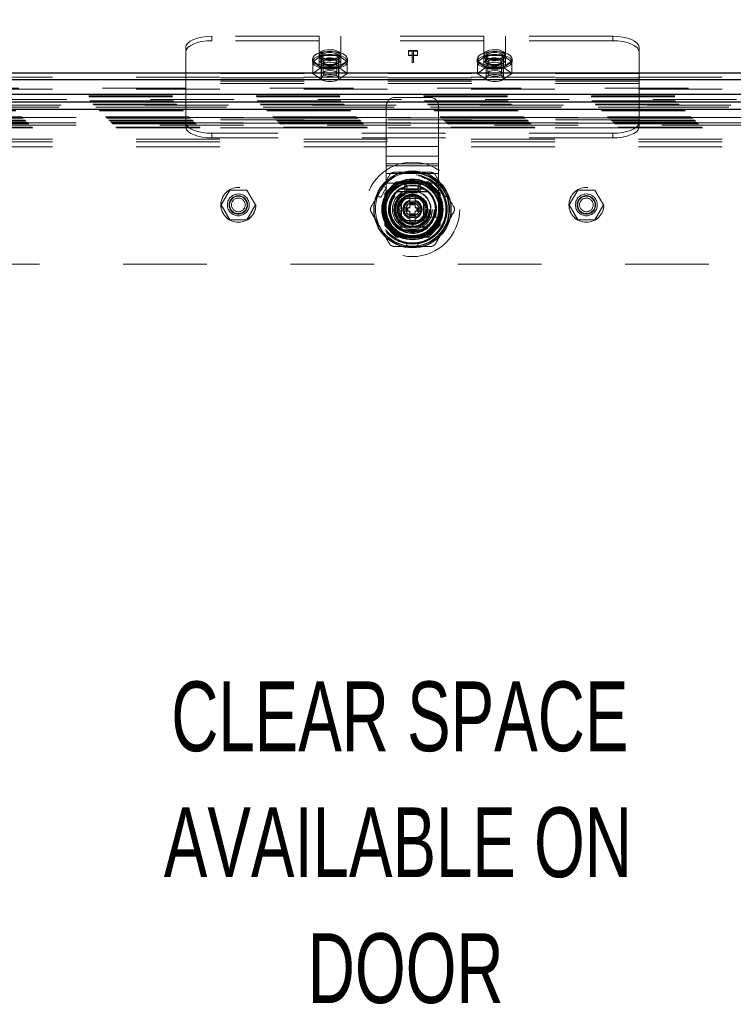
# Model space of a CAD drawing. Header units: inches. Extents: x 0.2 to 10.7, y 0.2 to 7.9.
# Tile 60 of 104: x 3.293 to 4.146, y 4.075 to 5.252. Entities that reach past the tile are written whole.
import ezdxf

# ---------------------------------------------------------------- set-up
doc = ezdxf.new("R2010")
doc.units = ezdxf.units.IN
doc.header["$MEASUREMENT"] = 0
doc.linetypes.add('HIDDEN', pattern=[0.075, 0.05, -0.025])
doc.layers.add('DIMENSIONS', color=140, linetype='Continuous')
doc.styles.add('SLDTEXTSTYLE0', font='TXT', dxfattribs={"width": 0.7})
doc.dimstyles.new('SLDDIMSTYLE0', dxfattribs={"dimtxt": 0.084961, "dimasz": 0.13, "dimexe": 0, "dimexo": 0.0625, "dimgap": 0.02124, "dimtad": 0, "dimtih": 1, "dimtoh": 1, "dimlfac": 12, "dimrnd": 1e-09, "dimzin": 12, "dimdsep": 46, "dimtxsty": 'SLDTEXTSTYLE0', "dimsah": 1, "dimcen": 0.09, "dimadec": 0, "dimazin": 3, "dimtfac": 1, "dimtofl": 0, "dimtmove": 0, "dimatfit": 3, "dimfxl": 0, "dimfrac": 2, "dimtolj": 1, "dimtzin": 12, "dimarcsym": 0})

# ---------------------------------------------------------------- blocks, each defined once
blk = doc.blocks.new('SW_NOTE_0')
at = {"layer": 'DIMENSIONS', "color": 0, "attachment_point": 2, "style": 'SLDTEXTSTYLE0'}
for s, insert, char_height in [('CLEAR SPACE', (0.3711, 0.1074), 0.083333), ('AVAILABLE ON', (0.3688, -0.0431), 0.083333), ('DOOR', (0.3781, -0.1935), 0.08333)]:
    blk.add_mtext(s, dxfattribs=dict(at, insert=insert, char_height=char_height))
blk = doc.blocks.new('_D_1')
at = {"layer": 'DIMENSIONS'}
for p, q in [((3.1718, 4.9557), (3.1718, 6.0177)), ((4.353, 4.9557), (4.353, 6.0177)), ((3.1718, 5.8927), (3.4913, 5.8927)), ((3.6064, 5.8927), (3.5779, 5.8927)), ((3.5779, 5.8927), (3.5779, 5.7577)), ((3.9295, 5.8927), (3.9581, 5.8927)), ((3.9581, 5.8927), (3.9581, 5.7577)), ((4.353, 5.8927), (4.0447, 5.8927)), ((3.5779, 5.7577), (3.6064, 5.7577)), ((3.9581, 5.7577), (3.9295, 5.7577))]:
    blk.add_line(p, q, dxfattribs=at)
for points in [[(3.1718, 5.8927), (3.3018, 5.8727), (3.3018, 5.9127)], [(4.353, 5.8927), (4.223, 5.9127), (4.223, 5.8727)]]:
    blk.add_solid(points, dxfattribs=at)
at = {"layer": 'DIMENSIONS', "char_height": 0.08333, "attachment_point": 1, "style": 'SLDTEXTSTYLE0'}
for s, insert in [('14.17', (3.6064, 6.0192)), ('360.0', (3.6064, 5.8651))]:
    blk.add_mtext(s, dxfattribs=dict(at, insert=insert))

msp = doc.modelspace()

# ---------------------------------------------------------------- linework, layer by layer
at = {"color": 7, "linetype": 'HIDDEN', "lineweight": 18}
for p, q in [((3.651027, 5.231962), (3.5228812, 5.231962)), ((3.5228812, 5.2265242), (3.5228812, 5.231962)), ((3.651027, 5.2265242), (3.5228812, 5.2265242)), ((3.651027, 5.2033473), (3.651027, 5.231962)), ((3.6770687, 5.2033473), (3.6770687, 5.231962)), ((3.8478603, 5.231962), (3.6770687, 5.231962)), ((3.8478603, 5.2265242), (3.6770687, 5.2265242)), ((3.8478603, 5.2033473), (3.8478603, 5.231962)), ((3.873902, 5.2033473), (3.873902, 5.231962)), ((4.0020478, 5.231962), (3.873902, 5.231962)), ((4.0020478, 5.2265242), (3.873902, 5.2265242)), ((4.0020478, 5.231962), (4.0020478, 5.2265242)), ((3.4916312, 5.1875167), (3.4916312, 5.2187552)), ((3.7578226, 5.2149518), (3.7685369, 5.2149518)), ((3.7578226, 5.2143127), (3.7578226, 5.2149518)), ((3.7623915, 5.2143127), (3.7578226, 5.2143127)), ((3.7578226, 5.2143127), (3.7578226, 5.2088749)), ((3.7623915, 5.2061473), (3.7623915, 5.2143127)), ((3.7638716, 5.2143127), (3.7638716, 5.2061473)), ((3.7685369, 5.2143127), (3.7638716, 5.2143127)), ((3.7685369, 5.2149518), (3.7685369, 5.2143127)), ((3.7685369, 5.2143127), (3.7685369, 5.2088749)), ((4.0332978, 5.1875167), (4.0332978, 5.2187552)), ((3.6432145, 5.2049593), (3.6432145, 5.2015606)), ((3.6537998, 5.2090621), (3.6435519, 5.2015606)), ((3.6435519, 5.2015606), (3.6435519, 5.1875884)), ((3.6435519, 5.2015606), (3.6537998, 5.1940591)), ((3.651027, 5.2033473), (3.651027, 5.1979094)), ((3.6530062, 5.2049593), (3.6530062, 5.2015606)), ((3.6536312, 5.2080369), (3.6536312, 5.182075)), ((3.6742958, 5.2090621), (3.6537998, 5.2090621)), ((3.6537998, 5.2090621), (3.6537998, 5.1950898)), ((3.6558853, 5.2015606), (3.6558853, 5.1875884)), ((3.6722103, 5.1875884), (3.6722103, 5.2015606)), ((3.6845438, 5.2015606), (3.6742958, 5.2090621)), ((3.6742958, 5.2090621), (3.6742958, 5.1950898)), ((3.6742958, 5.1940591), (3.6845438, 5.2015606)), ((3.6744645, 5.182075), (3.6744645, 5.2080369)), ((3.6750895, 5.2015606), (3.6750895, 5.2049593)), ((3.6770687, 5.2033473), (3.6770687, 5.1979094)), ((3.6845438, 5.2015606), (3.6845438, 5.1875884)), ((3.6848812, 5.2015606), (3.6848812, 5.2049593)), ((3.7685369, 5.209514), (3.7578226, 5.209514)), ((3.7578226, 5.2088749), (3.7623915, 5.2088749)), ((3.7638716, 5.2061473), (3.7623915, 5.2061473)), ((3.7623915, 5.2061473), (3.7623915, 5.2007094)), ((3.7623915, 5.2007094), (3.7638716, 5.2007094)), ((3.7638716, 5.2088749), (3.7685369, 5.2088749)), ((3.7638716, 5.2061473), (3.7638716, 5.2007094)), ((3.8400478, 5.2049593), (3.8400478, 5.2015606)), ((3.8506332, 5.2090621), (3.8403852, 5.2015606)), ((3.8403852, 5.2015606), (3.8403852, 5.1875884)), ((3.8403852, 5.2015606), (3.8506332, 5.1940591)), ((3.8478603, 5.2033473), (3.8478603, 5.1979094)), ((3.8498395, 5.2049593), (3.8498395, 5.2015606)), ((3.8504645, 5.2080369), (3.8504645, 5.182075)), ((3.8711291, 5.2090621), (3.8506332, 5.2090621)), ((3.8506332, 5.2090621), (3.8506332, 5.1950898)), ((3.8527187, 5.2015606), (3.8527187, 5.1875884)), ((3.8690437, 5.1875884), (3.8690437, 5.2015606)), ((3.8813771, 5.2015606), (3.8711291, 5.2090621)), ((3.8711291, 5.2090621), (3.8711291, 5.1950898)), ((3.8711291, 5.1940591), (3.8813771, 5.2015606)), ((3.8712978, 5.182075), (3.8712978, 5.2080369)), ((3.8719228, 5.2015606), (3.8719228, 5.2049593)), ((3.873902, 5.2033473), (3.873902, 5.1979094)), ((3.8813771, 5.2015606), (3.8813771, 5.1875884)), ((3.8817145, 5.2015606), (3.8817145, 5.2049593)), ((3.6537998, 5.1950898), (3.6435519, 5.1875884)), ((3.6742958, 5.1950898), (3.6537998, 5.1950898)), ((3.6537998, 5.1940591), (3.6537998, 5.1800869)), ((3.6537998, 5.1940591), (3.6742958, 5.1940591)), ((3.6845438, 5.1875884), (3.6742958, 5.1950898)), ((3.6742958, 5.1940591), (3.6742958, 5.1800869)), ((3.8506332, 5.1950898), (3.8403852, 5.1875884)), ((3.8711291, 5.1950898), (3.8506332, 5.1950898)), ((3.8506332, 5.1940591), (3.8506332, 5.1800869)), ((3.8506332, 5.1940591), (3.8711291, 5.1940591)), ((3.8813771, 5.1875884), (3.8711291, 5.1950898)), ((3.8711291, 5.1940591), (3.8711291, 5.1800869)), ((3.0326312, 5.1829621), (4.4922978, 5.1829621)), ((3.0326312, 5.1802432), (4.4922978, 5.1802432)), ((4.0332978, 5.1875167), (3.4916312, 5.1875167)), ((3.4916312, 5.1755564), (3.4916312, 5.1875167)), ((4.0332978, 5.1820788), (3.4916312, 5.1820788)), ((4.0332978, 5.1780921), (3.4916312, 5.1780921)), ((3.6435519, 5.1875884), (3.6537998, 5.1800869)), ((3.6537998, 5.1800869), (3.6742958, 5.1800869)), ((3.6742958, 5.1800869), (3.6845438, 5.1875884)), ((3.8403852, 5.1875884), (3.8506332, 5.1800869)), ((3.8506332, 5.1800869), (3.8711291, 5.1800869)), ((3.8711291, 5.1800869), (3.8813771, 5.1875884)), ((4.0332978, 5.1755564), (4.0332978, 5.1875167)), ((4.4922978, 5.1697347), (3.0326312, 5.1697347)), ((3.0326312, 5.168802), (4.4922978, 5.168802)), ((4.0332978, 5.1755564), (3.4916312, 5.1755564)), ((3.4916312, 5.1320536), (3.4916312, 5.1755564)), ((4.0332978, 5.1320536), (4.0332978, 5.1755564)), ((4.5496232, 5.156341), (2.9752651, 5.156341)), ((2.9759587, 5.1607989), (4.5489296, 5.1607989)), ((2.9760656, 5.1596657), (4.5488227, 5.1596657)), ((2.976958, 5.1545971), (4.5479302, 5.1545971)), ((4.5469464, 5.1536075), (2.9779268, 5.1536075)), ((3.7834119, 5.1588564), (3.7417453, 5.1588564)), ((2.9807078, 5.1508473), (4.5441805, 5.1508473)), ((2.9815217, 5.1500334), (4.5433666, 5.1500334)), ((2.9816714, 5.1498837), (4.5432169, 5.1498837)), ((4.5429853, 5.1496562), (2.9819152, 5.1496562)), ((2.9842721, 5.1472804), (4.540621, 5.1472804)), ((4.5405387, 5.1472564), (2.9843496, 5.1472564)), ((2.9845052, 5.1470499), (4.5403831, 5.1470499)), ((2.9868241, 5.144731), (4.5380641, 5.144731)), ((2.987018, 5.1445106), (4.5378696, 5.1445106)), ((4.5375935, 5.144302), (2.9872948, 5.144302)), ((2.9881265, 5.1434286), (4.5367618, 5.1434286)), ((2.9888573, 5.1426979), (4.536031, 5.1426979)), ((3.7313286, 5.1001772), (3.7313286, 5.1484398)), ((3.7938286, 5.1001772), (3.7938286, 5.1484398)), ((2.9957412, 5.135814), (4.5291471, 5.135814)), ((2.9965745, 5.1349806), (4.5283138, 5.1349806)), ((4.5282991, 5.1349866), (2.9965954, 5.1349866)), ((4.528125, 5.1348216), (2.9967417, 5.1348216)), ((2.9969912, 5.134564), (4.5278971, 5.134564)), ((2.9969912, 5.134564), (4.5278971, 5.134564)), ((2.9974078, 5.1341473), (4.5274805, 5.1341473)), ((2.9974099, 5.1341342), (4.5274888, 5.1341342)), ((2.9996995, 5.1318556), (4.5251888, 5.1318556)), ((2.9996995, 5.1318556), (4.5251888, 5.1318556)), ((2.9999405, 5.1316146), (4.5249478, 5.1316146)), ((3.0008697, 5.1306854), (4.5240186, 5.1306854)), ((3.0011578, 5.1303973), (4.5237305, 5.1303973)), ((3.060597, 5.1346665), (4.464347, 5.1346665)), ((4.0332978, 5.1345893), (3.4916312, 5.1345893)), ((4.0332978, 5.1320536), (3.4916312, 5.1320536)), ((3.4916312, 5.1304951), (3.4916312, 5.1320536)), ((3.4916312, 5.124064), (3.4916312, 5.1304951)), ((4.0332978, 5.1304951), (4.0332978, 5.1320536)), ((4.0332978, 5.1304951), (4.0332978, 5.124064)), ((3.0025074, 5.1290274), (4.5224016, 5.1290274)), ((3.0025487, 5.1289837), (4.5223268, 5.1289837)), ((3.0034877, 5.1280674), (4.5214006, 5.1280674)), ((3.0042607, 5.1272944), (4.5206276, 5.1272944)), ((3.0083512, 5.1232039), (4.5165371, 5.1232039)), ((3.0090527, 5.1224703), (4.5158181, 5.1224703)), ((3.060597, 5.1286665), (4.464347, 5.1286665)), ((3.060597, 5.1256665), (4.464347, 5.1256665)), ((3.060597, 5.1256665), (4.464347, 5.1256665)), ((4.0331909, 5.1280668), (3.4917381, 5.1280668)), ((4.0331909, 5.122629), (3.4917381, 5.122629)), ((3.0326312, 5.1089878), (4.4922978, 5.1089878)), ((3.0326312, 5.1089878), (4.4922978, 5.1089878)), ((3.0326312, 5.1059878), (4.4922978, 5.1059878)), ((3.5228812, 5.1159517), (3.5228812, 5.1105139)), ((4.0020478, 5.1159517), (3.5228812, 5.1159517)), ((4.0020478, 5.1105139), (3.5228812, 5.1105139)), ((4.0020478, 5.1105139), (4.0020478, 5.1159517)), ((3.0326312, 5.0999878), (4.4922978, 5.0999878)), ((3.7938286, 5.1001772), (3.7313286, 5.1001772)), ((3.7313286, 5.088589), (3.7313286, 5.1001772)), ((3.7938286, 5.1001772), (3.7313286, 5.1001772)), ((3.7938286, 5.088589), (3.7938286, 5.1001772)), ((3.7938286, 5.088589), (3.7313286, 5.088589)), ((3.7313286, 5.0795329), (3.7313286, 5.088589)), ((3.7938286, 5.0795329), (3.7938286, 5.088589)), ((3.7938286, 5.0795329), (3.7313286, 5.0795329)), ((3.7313286, 5.0563564), (3.7313286, 5.0795329)), ((3.7938286, 5.0770007), (3.7313286, 5.0770007)), ((3.7938286, 5.0563564), (3.7938286, 5.0795329)), ((3.7938286, 5.0679446), (3.7313286, 5.0679446)), ((3.5442934, 5.0482081), (3.5340455, 5.0304581)), ((3.5647894, 5.0482081), (3.5442934, 5.0482081)), ((3.5750374, 5.0304581), (3.5647894, 5.0482081)), ((3.7275037, 5.0529363), (3.720942, 5.0415712)), ((3.7246348, 5.0394391), (3.7311965, 5.0508042)), ((3.7311965, 5.0508042), (3.7275037, 5.0529363)), ((3.7431806, 5.0579165), (3.729472, 5.0442078)), ((3.7938286, 5.0563564), (3.7313286, 5.0563564)), ((3.7313286, 5.0251064), (3.7313286, 5.0563564)), ((3.7938286, 5.0563564), (3.7313286, 5.0563564)), ((3.7433305, 5.0580664), (3.7431806, 5.0579165)), ((3.78168, 5.0579165), (3.7431806, 5.0579165)), ((3.78183, 5.0580664), (3.7433305, 5.0580664)), ((3.7776149, 5.0579165), (3.7475455, 5.0579165)), ((3.7533939, 5.0523059), (3.7533939, 5.0386988)), ((3.7534119, 5.0457314), (3.7534119, 5.0557314)), ((3.7559119, 5.0532314), (3.7534119, 5.0557314)), ((3.7534119, 5.0557314), (3.7717453, 5.0557314)), ((3.7559119, 5.0482314), (3.7534119, 5.0457314)), ((3.7559119, 5.0482314), (3.7559119, 5.0532314)), ((3.7559119, 5.0532314), (3.7692453, 5.0532314)), ((3.7692453, 5.0482314), (3.7559119, 5.0482314)), ((3.7692453, 5.0532314), (3.7717453, 5.0557314)), ((3.7692453, 5.0532314), (3.7692453, 5.0482314)), ((3.7692453, 5.0482314), (3.7717453, 5.0457314)), ((3.7717453, 5.0557314), (3.7717453, 5.0457314)), ((3.7953886, 5.0442078), (3.78168, 5.0579165)), ((3.7955386, 5.0443578), (3.78183, 5.0580664)), ((3.7938286, 5.0251064), (3.7938286, 5.0563564)), ((3.7976568, 5.0529363), (3.793964, 5.0508042)), ((3.793964, 5.0508042), (3.8005256, 5.0394391)), ((3.7976568, 5.0529363), (3.8042185, 5.0415712)), ((3.9600989, 5.0482081), (3.9498509, 5.0304581)), ((3.9805948, 5.0482081), (3.9600989, 5.0482081)), ((3.9908428, 5.0304581), (3.9805948, 5.0482081)), ((3.7246348, 5.0394391), (3.720942, 5.0415712)), ((3.729472, 5.0442078), (3.729472, 5.0057084)), ((3.7296219, 5.0443578), (3.7296219, 5.0058583)), ((3.7297718, 5.0401428), (3.7297718, 5.0100734)), ((3.746176, 5.034579), (3.7625802, 5.04405)), ((3.7757036, 5.0382314), (3.7494536, 5.0382314)), ((3.7494536, 5.0382314), (3.7494536, 5.0119814)), ((3.7721469, 5.0382314), (3.7530136, 5.0382314)), ((3.7717453, 5.0457314), (3.7534119, 5.0457314)), ((3.7592994, 5.0421558), (3.7591442, 5.0420662)), ((3.7592994, 5.0421558), (3.7592994, 5.0331461)), ((3.7625802, 5.04405), (3.7789844, 5.034579)), ((3.7658611, 5.0421558), (3.7658611, 5.0331461)), ((3.7660163, 5.0420662), (3.7658611, 5.0421558)), ((3.7757036, 5.0119814), (3.7757036, 5.0382314)), ((3.7953886, 5.0057084), (3.7953886, 5.0442078)), ((3.7953886, 5.0100734), (3.7953886, 5.0401428)), ((3.7955386, 5.0058583), (3.7955386, 5.0443578)), ((3.8042185, 5.0415712), (3.8005256, 5.0394391)), ((3.5340455, 5.0304581), (3.5442934, 5.0127081)), ((3.5647894, 5.0127081), (3.5750374, 5.0304581)), ((3.746176, 5.0156371), (3.746176, 5.034579)), ((3.7494569, 5.0346747), (3.7494569, 5.0155414)), ((3.7527377, 5.0231396), (3.7527377, 5.0270766)), ((3.7527377, 5.0270766), (3.7545422, 5.0270766)), ((3.7545422, 5.0231396), (3.7545422, 5.0270766)), ((3.7545422, 5.0270766), (3.7551984, 5.0270766)), ((3.7551984, 5.0231396), (3.7551984, 5.0270766)), ((3.7551984, 5.0270766), (3.7554866, 5.0270766)), ((3.7554866, 5.0270766), (3.7565505, 5.0270766)), ((3.7554866, 5.0231396), (3.7554866, 5.0270766)), ((3.7565505, 5.0270766), (3.7572465, 5.0270766)), ((3.7565505, 5.0231396), (3.7565505, 5.0270766)), ((3.7572465, 5.0231396), (3.7572465, 5.0270766)), ((3.7572465, 5.0270766), (3.7592994, 5.0270766)), ((3.7592994, 5.0331461), (3.7658611, 5.0331461)), ((3.7592994, 5.0331461), (3.7592994, 5.03249)), ((3.7592994, 5.03249), (3.7658611, 5.03249)), ((3.7592994, 5.03249), (3.7592994, 5.0322017)), ((3.7592994, 5.0322017), (3.7592994, 5.0311378)), ((3.7592994, 5.0322017), (3.7658611, 5.0322017)), ((3.7592994, 5.0311378), (3.7592994, 5.0304418)), ((3.7592994, 5.0311378), (3.7658611, 5.0311378)), ((3.7592994, 5.0304418), (3.7592994, 5.0270766)), ((3.7592994, 5.0304418), (3.7658611, 5.0304418)), ((3.7658611, 5.0331461), (3.7658611, 5.03249)), ((3.7658611, 5.03249), (3.7658611, 5.0322017)), ((3.7658611, 5.0322017), (3.7658611, 5.0311378)), ((3.7658611, 5.0311378), (3.7658611, 5.0304418)), ((3.7658611, 5.0304418), (3.7658611, 5.0270766)), ((3.7658611, 5.0270766), (3.767914, 5.0270766)), ((3.767914, 5.0270766), (3.76861, 5.0270766)), ((3.767914, 5.0231396), (3.767914, 5.0270766)), ((3.76861, 5.0270766), (3.7696738, 5.0270766)), ((3.76861, 5.0231396), (3.76861, 5.0270766)), ((3.7696738, 5.0231396), (3.7696738, 5.0270766)), ((3.7696738, 5.0270766), (3.7699621, 5.0270766)), ((3.7699621, 5.0231396), (3.7699621, 5.0270766)), ((3.7699621, 5.0270766), (3.7706183, 5.0270766)), ((3.7706183, 5.0231396), (3.7706183, 5.0270766)), ((3.7706183, 5.0270766), (3.7724228, 5.0270766)), ((3.7724228, 5.0231396), (3.7724228, 5.0270766)), ((3.7757036, 5.0155414), (3.7757036, 5.0346747)), ((3.7789844, 5.034579), (3.7789844, 5.0156371)), ((3.9498509, 5.0304581), (3.9600989, 5.0127081)), ((3.9805948, 5.0127081), (3.9908428, 5.0304581)), ((3.5442934, 5.0127081), (3.5647894, 5.0127081)), ((3.7625802, 5.0061661), (3.746176, 5.0156371)), ((3.7494536, 5.0119814), (3.7757036, 5.0119814)), ((3.7527377, 5.0231396), (3.7545422, 5.0231396)), ((3.7530136, 5.0119847), (3.7721469, 5.0119847)), ((3.7545422, 5.0231396), (3.7551984, 5.0231396)), ((3.7551984, 5.0231396), (3.7554866, 5.0231396)), ((3.7554866, 5.0231396), (3.7565505, 5.0231396)), ((3.7565505, 5.0231396), (3.7572465, 5.0231396)), ((3.7572465, 5.0231396), (3.7592994, 5.0231396)), ((3.7592994, 5.0231396), (3.7592994, 5.0197743)), ((3.7592994, 5.0197743), (3.7592994, 5.0190783)), ((3.7592994, 5.0197743), (3.7658611, 5.0197743)), ((3.7592994, 5.0190783), (3.7658611, 5.0190783)), ((3.7592994, 5.0190783), (3.7592994, 5.0180145)), ((3.7592994, 5.0180145), (3.7658611, 5.0180145)), ((3.7592994, 5.0180145), (3.7592994, 5.0177262)), ((3.7592994, 5.0177262), (3.7658611, 5.0177262)), ((3.7592994, 5.0177262), (3.7592994, 5.01707)), ((3.7592994, 5.01707), (3.7658611, 5.01707)), ((3.7592994, 5.01707), (3.7592994, 5.0080603)), ((3.7789844, 5.0156371), (3.7625802, 5.0061661)), ((3.7658611, 5.0231396), (3.767914, 5.0231396)), ((3.7658611, 5.0231396), (3.7658611, 5.0197743)), ((3.7658611, 5.0197743), (3.7658611, 5.0190783)), ((3.7658611, 5.0190783), (3.7658611, 5.0180145)), ((3.7658611, 5.0180145), (3.7658611, 5.0177262)), ((3.7658611, 5.0177262), (3.7658611, 5.01707)), ((3.7658611, 5.01707), (3.7658611, 5.0080603)), ((3.767914, 5.0231396), (3.76861, 5.0231396)), ((3.76861, 5.0231396), (3.7696738, 5.0231396)), ((3.7696738, 5.0231396), (3.7699621, 5.0231396)), ((3.7699621, 5.0231396), (3.7706183, 5.0231396)), ((3.7706183, 5.0231396), (3.7724228, 5.0231396)), ((3.776171, 5.0159217), (3.7897781, 5.0159217)), ((3.9600989, 5.0127081), (3.9805948, 5.0127081)), ((3.729472, 5.0057084), (3.7431806, 4.9919998)), ((3.7296219, 5.0058583), (3.7433305, 4.9921497)), ((3.7658611, 5.0080603), (3.7660163, 5.0081499)), ((3.78168, 4.9919998), (3.7953886, 5.0057084)), ((3.7953886, 5.0057084), (3.7955386, 5.0058583)), ((3.7431806, 4.9919998), (3.78168, 4.9919998)), ((3.7433305, 4.9921497), (3.78183, 4.9921497)), ((3.7475455, 4.9922997), (3.7776149, 4.9922997)), ((3.7560186, 4.9808167), (3.7560186, 4.9850809)), ((3.7691419, 4.9850809), (3.7560186, 4.9850809)), ((3.7691419, 4.9808167), (3.7560186, 4.9808167)), ((3.7691419, 4.9808167), (3.7691419, 4.9850809)), ((3.216847, 4.9596665), (4.308097, 4.9596665))]:
    msp.add_line(p, q, dxfattribs=at)
at = {"color": 7, "linetype": 'Continuous', "lineweight": 25}
for p, q in [((3.0326312, 5.1884), (4.4922978, 5.1884)), ((3.0326312, 5.1802432), (4.4922978, 5.1802432)), ((4.5496232, 5.1622498), (2.9752651, 5.1622498)), ((4.5405387, 5.1531653), (2.9843496, 5.1531653)), ((4.5375935, 5.144302), (2.9872948, 5.144302)), ((3.7488923, 5.0497144), (3.7762682, 5.0497144)), ((3.7488923, 5.0005018), (3.7762682, 5.0005018))]:
    msp.add_line(p, q, dxfattribs=at)
at = {"color": 7, "linetype": 'HIDDEN', "lineweight": 18, "flags": 128}
for points in [[(3.5228812, 5.231962), (3.5167846, 5.2317083), (3.5109223, 5.2309567), (3.5055196, 5.2297363), (3.5007841, 5.2280939), (3.4968977, 5.2260925), (3.4940099, 5.2238093), (3.4922316, 5.2213317), (3.4916312, 5.2187552)], [(3.4916312, 5.2133174), (3.4922316, 5.2158939), (3.4940099, 5.2183714), (3.4968977, 5.2206547), (3.5007841, 5.222656), (3.5055196, 5.2242984), (3.5109223, 5.2255189), (3.5167846, 5.2262704), (3.5228812, 5.2265242)], [(4.0332978, 5.2187552), (4.0326974, 5.2213317), (4.0309191, 5.2238093), (4.0280312, 5.2260925), (4.0241449, 5.2280939), (4.0194094, 5.2297363), (4.0140067, 5.2309567), (4.0081444, 5.2317083), (4.0020478, 5.231962)], [(4.0020478, 5.2265242), (4.0081444, 5.2262704), (4.0140067, 5.2255189), (4.0194094, 5.2242984), (4.0241449, 5.222656), (4.0280312, 5.2206547), (4.0309191, 5.2183714), (4.0326974, 5.2158939), (4.0332978, 5.2133174)], [(3.6432145, 5.2049593), (3.6438199, 5.2070663), (3.6456008, 5.2090509), (3.6484538, 5.2107977), (3.6522131, 5.2122053), (3.6566602, 5.2131916), (3.6615366, 5.2136996), (3.666559, 5.2136996), (3.6714354, 5.2131916), (3.6758825, 5.2122053), (3.6796418, 5.2107977), (3.6824948, 5.2090509), (3.6842758, 5.2070663), (3.6848812, 5.2049593), (3.6842758, 5.2028522), (3.6824948, 5.2008676), (3.6796418, 5.1991208), (3.6758825, 5.1977133), (3.6714354, 5.1967269), (3.666559, 5.1962189), (3.6615366, 5.1962189), (3.6566602, 5.1967269), (3.6522131, 5.1977133), (3.6484538, 5.1991208), (3.6456008, 5.2008676), (3.6438199, 5.2028522), (3.6432145, 5.2049593)], [(3.6770687, 5.2103971), (3.6764902, 5.2120191), (3.6748061, 5.213497), (3.6721662, 5.2146994), (3.6688049, 5.2155196), (3.6650209, 5.2158846), (3.6611504, 5.215762), (3.6575374, 5.2151627), (3.6545029, 5.21414), (3.6523165, 5.2127847), (3.6511724, 5.2112173), (3.6511724, 5.2095769), (3.6523165, 5.2080095), (3.6545029, 5.2066542), (3.6575374, 5.2056315), (3.6611504, 5.2050322), (3.6650209, 5.2049096), (3.6688049, 5.2052747), (3.6721662, 5.2060948), (3.6748061, 5.2072972), (3.6764902, 5.2087751), (3.6770687, 5.2103971)], [(3.6770687, 5.2080369), (3.6764902, 5.2096589), (3.6748061, 5.2111368), (3.6721662, 5.2123392), (3.6688049, 5.2131594), (3.6650209, 5.2135244), (3.6611504, 5.2134018), (3.6575374, 5.2128025), (3.6545029, 5.2117798), (3.6523165, 5.2104245), (3.6511724, 5.2088571), (3.6511724, 5.2072168), (3.6523165, 5.2056493), (3.6545029, 5.204294), (3.6575374, 5.2032713), (3.6611504, 5.2026721), (3.6650209, 5.2025495), (3.6688049, 5.2029145), (3.6721662, 5.2037346), (3.6748061, 5.2049371), (3.6764902, 5.2064149), (3.6770687, 5.2080369)], [(3.6744645, 5.2080369), (3.6738363, 5.2095426), (3.6720274, 5.2108667), (3.6692562, 5.2118494), (3.6658567, 5.2123723), (3.662239, 5.2123723), (3.6588395, 5.2118494), (3.6560682, 5.2108667), (3.6542594, 5.2095426), (3.6536312, 5.2080369), (3.6542594, 5.2065313), (3.6560682, 5.2052072), (3.6588395, 5.2042244), (3.662239, 5.2037015), (3.6658567, 5.2037015), (3.6692562, 5.2042244), (3.6720274, 5.2052072), (3.6738363, 5.2065313), (3.6744645, 5.2080369)], [(3.8400478, 5.2049593), (3.8406532, 5.2070663), (3.8424341, 5.2090509), (3.8452872, 5.2107977), (3.8490465, 5.2122053), (3.8534935, 5.2131916), (3.85837, 5.2136996), (3.8633923, 5.2136996), (3.8682688, 5.2131916), (3.8727158, 5.2122053), (3.8764751, 5.2107977), (3.8793282, 5.2090509), (3.8811091, 5.2070663), (3.8817145, 5.2049593), (3.8811091, 5.2028522), (3.8793282, 5.2008676), (3.8764751, 5.1991208), (3.8727158, 5.1977133), (3.8682688, 5.1967269), (3.8633923, 5.1962189), (3.85837, 5.1962189), (3.8534935, 5.1967269), (3.8490465, 5.1977133), (3.8452872, 5.1991208), (3.8424341, 5.2008676), (3.8406532, 5.2028522), (3.8400478, 5.2049593)], [(3.873902, 5.2103971), (3.8733235, 5.2120191), (3.8716395, 5.213497), (3.8689995, 5.2146994), (3.8656382, 5.2155196), (3.8618542, 5.2158846), (3.8579837, 5.215762), (3.8543707, 5.2151627), (3.8513362, 5.21414), (3.8491498, 5.2127847), (3.8480057, 5.2112173), (3.8480057, 5.2095769), (3.8491498, 5.2080095), (3.8513362, 5.2066542), (3.8543707, 5.2056315), (3.8579837, 5.2050322), (3.8618542, 5.2049096), (3.8656382, 5.2052747), (3.8689995, 5.2060948), (3.8716395, 5.2072972), (3.8733235, 5.2087751), (3.873902, 5.2103971)], [(3.873902, 5.2080369), (3.8733235, 5.2096589), (3.8716395, 5.2111368), (3.8689995, 5.2123392), (3.8656382, 5.2131594), (3.8618542, 5.2135244), (3.8579837, 5.2134018), (3.8543707, 5.2128025), (3.8513362, 5.2117798), (3.8491498, 5.2104245), (3.8480057, 5.2088571), (3.8480057, 5.2072168), (3.8491498, 5.2056493), (3.8513362, 5.204294), (3.8543707, 5.2032713), (3.8579837, 5.2026721), (3.8618542, 5.2025495), (3.8656382, 5.2029145), (3.8689995, 5.2037346), (3.8716395, 5.2049371), (3.8733235, 5.2064149), (3.873902, 5.2080369)], [(3.8712978, 5.2080369), (3.8706696, 5.2095426), (3.8688608, 5.2108667), (3.8660895, 5.2118494), (3.86269, 5.2123723), (3.8590723, 5.2123723), (3.8556728, 5.2118494), (3.8529015, 5.2108667), (3.8510927, 5.2095426), (3.8504645, 5.2080369), (3.8510927, 5.2065313), (3.8529015, 5.2052072), (3.8556728, 5.2042244), (3.8590723, 5.2037015), (3.86269, 5.2037015), (3.8660895, 5.2042244), (3.8688608, 5.2052072), (3.8706696, 5.2065313), (3.8712978, 5.2080369)], [(3.6432145, 5.2015606), (3.6438199, 5.2036677), (3.6456008, 5.2056523), (3.6484538, 5.2073991), (3.6522131, 5.2088066), (3.6566602, 5.209793), (3.6615366, 5.210301), (3.666559, 5.210301), (3.6714354, 5.209793), (3.6758825, 5.2088066), (3.6796418, 5.2073991), (3.6824948, 5.2056523), (3.6842758, 5.2036677), (3.6848812, 5.2015606), (3.6842758, 5.1994535), (3.6824948, 5.1974689), (3.6796418, 5.1957221), (3.6758825, 5.1943146), (3.6714354, 5.1933282), (3.666559, 5.1928202), (3.6615366, 5.1928202), (3.6566602, 5.1933282), (3.6522131, 5.1943146), (3.6484538, 5.1957221), (3.6456008, 5.1974689), (3.6438199, 5.1994535), (3.6432145, 5.2015606)], [(3.6770687, 5.2033473), (3.6764314, 5.2016468), (3.6745819, 5.2001128), (3.6717013, 5.1988954), (3.6680715, 5.1981138), (3.6640478, 5.1978444), (3.6600242, 5.1981138), (3.6563944, 5.1988954), (3.6535137, 5.2001128), (3.6516643, 5.2016468), (3.651027, 5.2033473)], [(3.6530062, 5.2049593), (3.6536044, 5.2064744), (3.6553344, 5.2078254), (3.6580086, 5.2088658), (3.6613372, 5.2094829), (3.6649596, 5.2096097), (3.6684832, 5.2092326), (3.6715261, 5.2083924), (3.6737587, 5.2071802), (3.6749389, 5.2057273), (3.6749389, 5.2041912), (3.6737587, 5.2027383), (3.6715261, 5.2015261), (3.6684832, 5.2006859), (3.6649596, 5.2003088), (3.6613372, 5.2004356), (3.6580086, 5.2010527), (3.6553344, 5.2020931), (3.6536044, 5.2034441), (3.6530062, 5.2049593)], [(3.6530062, 5.2015606), (3.6536044, 5.2030758), (3.6553344, 5.2044268), (3.6580086, 5.2054672), (3.6613372, 5.2060842), (3.6649596, 5.2062111), (3.6684832, 5.205834), (3.6715261, 5.2049938), (3.6737587, 5.2037816), (3.6749389, 5.2023287), (3.6749389, 5.2007925), (3.6737587, 5.1993396), (3.6715261, 5.1981274), (3.6684832, 5.1972872), (3.6649596, 5.1969101), (3.6613372, 5.197037), (3.6580086, 5.197654), (3.6553344, 5.1986944), (3.6536044, 5.2000454), (3.6530062, 5.2015606)], [(3.6681291, 5.2045481), (3.6651132, 5.2049807), (3.6619352, 5.2048927), (3.6590788, 5.2042974), (3.6569789, 5.2032854), (3.6559551, 5.2020109), (3.6561634, 5.2006678), (3.6575721, 5.1994606), (3.6599666, 5.1985731), (3.6629824, 5.1981405), (3.6661604, 5.1982285), (3.6690168, 5.1988238), (3.6711167, 5.1998358), (3.6721405, 5.2011103), (3.6719322, 5.2024534), (3.6705236, 5.2036606), (3.6681291, 5.2045481)], [(3.8400478, 5.2015606), (3.8406532, 5.2036677), (3.8424341, 5.2056523), (3.8452872, 5.2073991), (3.8490465, 5.2088066), (3.8534935, 5.209793), (3.85837, 5.210301), (3.8633923, 5.210301), (3.8682688, 5.209793), (3.8727158, 5.2088066), (3.8764751, 5.2073991), (3.8793282, 5.2056523), (3.8811091, 5.2036677), (3.8817145, 5.2015606), (3.8811091, 5.1994535), (3.8793282, 5.1974689), (3.8764751, 5.1957221), (3.8727158, 5.1943146), (3.8682688, 5.1933282), (3.8633923, 5.1928202), (3.85837, 5.1928202), (3.8534935, 5.1933282), (3.8490465, 5.1943146), (3.8452872, 5.1957221), (3.8424341, 5.1974689), (3.8406532, 5.1994535), (3.8400478, 5.2015606)], [(3.873902, 5.2033473), (3.8732647, 5.2016468), (3.8714152, 5.2001128), (3.8685346, 5.1988954), (3.8649048, 5.1981138), (3.8608812, 5.1978444), (3.8568575, 5.1981138), (3.8532277, 5.1988954), (3.8503471, 5.2001128), (3.8484976, 5.2016468), (3.8478603, 5.2033473)], [(3.8498395, 5.2049593), (3.8504378, 5.2064744), (3.8521677, 5.2078254), (3.8548419, 5.2088658), (3.8581706, 5.2094829), (3.861793, 5.2096097), (3.8653165, 5.2092326), (3.8683595, 5.2083924), (3.870592, 5.2071802), (3.8717722, 5.2057273), (3.8717722, 5.2041912), (3.870592, 5.2027383), (3.8683595, 5.2015261), (3.8653165, 5.2006859), (3.861793, 5.2003088), (3.8581706, 5.2004356), (3.8548419, 5.2010527), (3.8521677, 5.2020931), (3.8504378, 5.2034441), (3.8498395, 5.2049593)], [(3.8498395, 5.2015606), (3.8504378, 5.2030758), (3.8521677, 5.2044268), (3.8548419, 5.2054672), (3.8581706, 5.2060842), (3.861793, 5.2062111), (3.8653165, 5.205834), (3.8683595, 5.2049938), (3.870592, 5.2037816), (3.8717722, 5.2023287), (3.8717722, 5.2007925), (3.870592, 5.1993396), (3.8683595, 5.1981274), (3.8653165, 5.1972872), (3.861793, 5.1969101), (3.8581706, 5.197037), (3.8548419, 5.197654), (3.8521677, 5.1986944), (3.8504378, 5.2000454), (3.8498395, 5.2015606)], [(3.8649624, 5.2045481), (3.8619466, 5.2049807), (3.8587685, 5.2048927), (3.8559121, 5.2042974), (3.8538122, 5.2032854), (3.8527885, 5.2020109), (3.8529968, 5.2006678), (3.8544054, 5.1994606), (3.8567999, 5.1985731), (3.8598157, 5.1981405), (3.8629938, 5.1982285), (3.8658502, 5.1988238), (3.8679501, 5.1998358), (3.8689738, 5.2011103), (3.8687655, 5.2024534), (3.8673569, 5.2036606), (3.8649624, 5.2045481)], [(3.6770687, 5.1979094), (3.6764314, 5.1962089), (3.6745819, 5.1946749), (3.6717013, 5.1934575), (3.6680715, 5.1926759), (3.6640478, 5.1924066), (3.6600242, 5.1926759), (3.6563944, 5.1934575), (3.6535137, 5.1946749), (3.6516643, 5.1962089), (3.651027, 5.1979094)], [(3.6722103, 5.1875884), (3.671589, 5.1889085), (3.6698196, 5.1900276), (3.6671715, 5.1907754), (3.6640478, 5.191038), (3.6609242, 5.1907754), (3.6582761, 5.1900276), (3.6565067, 5.1889085), (3.6558853, 5.1875884), (3.6565067, 5.1862682), (3.6582761, 5.1851491), (3.6609242, 5.1844013), (3.6640478, 5.1841387), (3.6671715, 5.1844013), (3.6698196, 5.1851491), (3.671589, 5.1862682), (3.6722103, 5.1875884)], [(3.8478603, 5.1979094), (3.8484976, 5.1962089), (3.8503471, 5.1946749), (3.8532277, 5.1934575), (3.8568575, 5.1926759), (3.8608812, 5.1924066), (3.8649048, 5.1926759), (3.8685346, 5.1934575), (3.8714152, 5.1946749), (3.8732647, 5.1962089), (3.873902, 5.1979094)], [(3.8690437, 5.1875884), (3.8684223, 5.1889085), (3.8666529, 5.1900276), (3.8640048, 5.1907754), (3.8608812, 5.191038), (3.8577575, 5.1907754), (3.8551094, 5.1900276), (3.85334, 5.1889085), (3.8527187, 5.1875884), (3.85334, 5.1862682), (3.8551094, 5.1851491), (3.8577575, 5.1844013), (3.8608812, 5.1841387), (3.8640048, 5.1844013), (3.8666529, 5.1851491), (3.8684223, 5.1862682), (3.8690437, 5.1875884)], [(3.6744645, 5.182075), (3.6738363, 5.1835806), (3.6720274, 5.1849047), (3.6692562, 5.1858875), (3.6658567, 5.1864104), (3.662239, 5.1864104), (3.6588395, 5.1858875), (3.6560682, 5.1849047), (3.6542594, 5.1835806), (3.6536312, 5.182075), (3.6542594, 5.1805693), (3.6560682, 5.1792453), (3.6588395, 5.1782625), (3.662239, 5.1777396), (3.6658567, 5.1777396), (3.6692562, 5.1782625), (3.6720274, 5.1792453), (3.6738363, 5.1805693), (3.6744645, 5.182075)], [(3.8712978, 5.182075), (3.8706696, 5.1835806), (3.8688608, 5.1849047), (3.8660895, 5.1858875), (3.86269, 5.1864104), (3.8590723, 5.1864104), (3.8556728, 5.1858875), (3.8529015, 5.1849047), (3.8510927, 5.1835806), (3.8504645, 5.182075), (3.8510927, 5.1805693), (3.8529015, 5.1792453), (3.8556728, 5.1782625), (3.8590723, 5.1777396), (3.86269, 5.1777396), (3.8660895, 5.1782625), (3.8688608, 5.1792453), (3.8706696, 5.1805693), (3.8712978, 5.182075)], [(3.4917381, 5.1280668), (3.492753, 5.1256516), (3.4948073, 5.1233574), (3.4978301, 5.1212633), (3.5017171, 5.1194416), (3.5063342, 5.1179551), (3.5115222, 5.1168551), (3.517102, 5.1161795), (3.5228812, 5.1159517)], [(3.5228812, 5.1105139), (3.517102, 5.1107417), (3.5115222, 5.1114173), (3.5063342, 5.1125173), (3.5017171, 5.1140038), (3.4978301, 5.1158255), (3.4948073, 5.1179195), (3.492753, 5.1202138), (3.4917381, 5.122629)], [(4.0020478, 5.1159517), (4.007827, 5.1161795), (4.0134068, 5.1168551), (4.0185947, 5.1179551), (4.0232119, 5.1194416), (4.0270989, 5.1212633), (4.0301216, 5.1233574), (4.0321759, 5.1256516), (4.0331909, 5.1280668)], [(4.0331909, 5.122629), (4.0321759, 5.1202138), (4.0301216, 5.1179195), (4.0270989, 5.1158255), (4.0232119, 5.1140038), (4.0185947, 5.1125173), (4.0134068, 5.1114173), (4.007827, 5.1107417), (4.0020478, 5.1105139)], [(3.7242228, 5.0472537), (3.7216604, 5.0420576), (3.7213652, 5.0413268)], [(3.7279269, 5.0526919), (3.7274416, 5.0520709), (3.7242228, 5.0472537)], [(3.8009377, 5.0472537), (3.7977189, 5.0520709), (3.7972336, 5.0526919)], [(3.8037952, 5.0413268), (3.8035001, 5.0420576), (3.8009377, 5.0472537)], [(3.7560186, 4.9813055), (3.7567991, 4.9811956), (3.7625802, 4.9808167)], [(3.7625802, 4.9808167), (3.7683614, 4.9811956), (3.7691419, 4.9813055)]]:
    msp.add_lwpolyline(points, dxfattribs=at)
at = {"color": 7, "linetype": 'HIDDEN', "lineweight": 18}
for centre, radius in [((3.7625802, 5.0251081), 0.0564167), ((3.762472, 5.0249165), 0.04375), ((3.7625802, 5.0251081), 0.0415329), ((3.7625802, 5.0251081), 0.0415026), ((3.7625802, 5.0251081), 0.0408935), ((3.7625802, 5.0251081), 0.0400262), ((3.7625802, 5.0251081), 0.0362533), ((3.7625802, 5.0251081), 0.0360892), ((3.7625802, 5.0251081), 0.0337927), ((3.5545414, 5.0304581), 0.0208333), ((3.5545692, 5.0304998), 0.0208333), ((3.7625802, 5.0251081), 0.0334252), ((3.7625802, 5.0251081), 0.0319882), ((3.7625802, 5.0251081), 0.0270669), ((3.7625802, 5.0251081), 0.0264108), ((3.7625802, 5.0251081), 0.0264108), ((3.7625802, 5.0251081), 0.0262467), ((3.7625802, 5.0251081), 0.0237861), ((3.9703469, 5.0304581), 0.0208333), ((3.9703747, 5.0304998), 0.0208333), ((3.5545414, 5.0304581), 0.0130208), ((3.5545414, 5.0304581), 0.0110417), ((3.5545414, 5.0304581), 0.0104167), ((3.5545414, 5.0304581), 0.0081625), ((3.7625802, 5.0251081), 0.0209974), ((3.7625802, 5.0251081), 0.0200131), ((3.7625802, 5.0251081), 0.0172244), ((3.7625802, 5.0251081), 0.0164042), ((3.7625802, 5.0251081), 0.0162402), ((3.7625802, 5.0251081), 0.0149278), ((3.9703469, 5.0304581), 0.0130208), ((3.9703469, 5.0304581), 0.0110417), ((3.9703469, 5.0304581), 0.0104167), ((3.9703469, 5.0304581), 0.0081625), ((3.7625802, 5.0251081), 0.0098425), ((3.7625802, 5.0251081), 0.0080659), ((3.7625802, 5.0251081), 0.0078297)]:
    msp.add_circle(centre, radius, dxfattribs=at)
at = {"color": 7, "linetype": 'Continuous', "lineweight": 25}
for radius in [0.0459318, 0.0362814, 0.0358174, 0.0344488, 0.0328084, 0.0321054, 0.0180446]:
    msp.add_circle((3.7625802, 5.0251081), radius, dxfattribs=at)
at = {"color": 7, "linetype": 'HIDDEN', "lineweight": 18}
for centre, radius, start, end in [((3.7417453, 5.1484398), 0.0104167, 90, 180), ((3.7834119, 5.1484398), 0.0104167, 0, 90), ((3.7625802, 5.0251081), 0.0442913, 90, 141.4803757), ((3.7625802, 5.0251081), 0.0442913, 38.5196243, 90), ((3.7625802, 5.0251081), 0.0287073, 108.6629249, 341.3370751), ((3.7625802, 5.0251081), 0.0221457, 100.98225, 257.5591528), ((3.7625802, 5.0251081), 0.0287073, 341.3370751, 108.6629249), ((3.7625802, 5.0251081), 0.0218176, 0, 84.2412475), ((3.7625802, 5.0251081), 0.0221457, 0, 79.2593124), ((3.7625802, 5.0251081), 0.0442913, 158.5196243, 210), ((3.7625802, 5.0251081), 0.0218176, 97.3528467, 265.552299), ((3.7625802, 5.0251081), 0.0173027, 138.5459072, 161.4540928), ((3.7625802, 5.0251081), 0.0114829, 106.6015496, 253.3984504), ((3.7625802, 5.0251081), 0.0108268, 107.6397014, 252.3602986), ((3.7625802, 5.0251081), 0.0173027, 100.9302482, 101.4540928), ((3.7625802, 5.0251081), 0.0173027, 78.5459072, 79.0697518), ((3.7625802, 5.0251081), 0.0114829, 286.6015496, 73.3984504), ((3.7625802, 5.0251081), 0.0108268, 287.6397014, 72.3602986), ((3.7625802, 5.0251081), 0.0173027, 18.5459072, 41.4540928), ((3.7625802, 5.0251081), 0.0442913, 330, 21.4803757), ((3.7625786, 5.0251064), 0.03125, 180, 0), ((3.7625802, 5.0251081), 0.0045801, 135.7524991, 154.5451681), ((3.7625802, 5.0251081), 0.0045801, 25.4548319, 44.2475009), ((3.7625802, 5.0251081), 0.0218176, 279.0369276, 0), ((3.7625802, 5.0251081), 0.0221457, 281.9005369, 0), ((3.7625802, 5.0251081), 0.0173027, 198.5459072, 221.4540928), ((3.7625802, 5.0251081), 0.0045801, 205.4548319, 224.2475009), ((3.7625802, 5.0251081), 0.0045801, 315.7524991, 334.5451681), ((3.7625802, 5.0251081), 0.0173027, 318.5459072, 341.4540928), ((3.7625802, 5.0251081), 0.0442913, 210, 261.4803757), ((3.7625802, 5.0251081), 0.0173027, 258.5459072, 259.0697518), ((3.7625802, 5.0251081), 0.0173027, 280.9302482, 281.4540928), ((3.7625802, 5.0251081), 0.0442913, 278.5196243, 330)]:
    msp.add_arc(centre, radius, start, end, dxfattribs=at)
at = {"color": 7, "linetype": 'Continuous', "lineweight": 25}
for radius, start, end in [(0.0281573, 60.9137041, 119.0862959), (0.0278871, 130.1191669, 229.8808331), (0.0278871, 310.1191669, 49.8808331), (0.0281573, 240.9137041, 299.0862959)]:
    msp.add_arc((3.7625802, 5.0251081), radius, start, end, dxfattribs=at)
at = {"color": 7, "linetype": 'HIDDEN', "lineweight": 18}
for points, knots in [([(3.4916312, 5.1304951), (3.4916312, 5.1302341), (3.491632, 5.1299821), (3.4916376, 5.1294956), (3.4916425, 5.1292623), (3.4916583, 5.1288406), (3.4916695, 5.1286462), (3.4916986, 5.1283156), (3.4917164, 5.1281772), (3.4917381, 5.1280668)], [0, 0, 0, 0, 0.25, 0.25, 0.5, 0.5, 0.75, 0.75, 1, 1, 1, 1]), ([(4.0331909, 5.1280668), (4.0332125, 5.1281772), (4.0332305, 5.1283158), (4.0332596, 5.1286478), (4.0332707, 5.1288417), (4.0332865, 5.1292635), (4.0332914, 5.1294978), (4.033297, 5.1299826), (4.0332978, 5.1302341), (4.0332978, 5.1304951)], [0, 0, 0, 0, 0.25, 0.25, 0.5, 0.5, 0.75, 0.75, 1, 1, 1, 1]), ([(3.7351144, 5.0661186), (3.735402, 5.0666166), (3.7357484, 5.067068), (3.7365576, 5.0678787), (3.7370193, 5.0682332), (3.7380083, 5.0688047), (3.738549, 5.0690287), (3.7396511, 5.0693237), (3.7402219, 5.0693994), (3.740797, 5.0693994)], [0, 0, 0, 0, 0.25, 0.25, 0.5, 0.5, 0.75, 0.75, 1, 1, 1, 1]), ([(3.7843635, 5.0693994), (3.7849386, 5.0693994), (3.7855027, 5.0693251), (3.7866094, 5.0690296), (3.7871472, 5.068807), (3.7881366, 5.0682363), (3.788601, 5.06788), (3.7894075, 5.0670731), (3.7897585, 5.0666166), (3.790046, 5.0661186)], [0, 0, 0, 0, 0.25, 0.25, 0.5, 0.5, 0.75, 0.75, 1, 1, 1, 1]), ([(3.7533939, 5.0557488), (3.7533939, 5.0557488), (3.7533939, 5.0556545), (3.7533939, 5.0552976), (3.7533939, 5.0550342), (3.7533939, 5.0543927), (3.7533939, 5.0540096), (3.7533939, 5.0531908), (3.7533939, 5.0527497), (3.7533939, 5.0523059)], [0, 0, 0, 0, 0.25, 0.25, 0.5, 0.5, 0.75, 0.75, 1, 1, 1, 1]), ([(3.7133312, 5.0218272), (3.7130437, 5.0223253), (3.7128259, 5.022851), (3.7125285, 5.0239571), (3.7124523, 5.0245342), (3.7124519, 5.0256764), (3.7125283, 5.0262567), (3.7128238, 5.0273587), (3.7130436, 5.0278908), (3.7133312, 5.0283889)], [0, 0, 0, 0, 0.25, 0.25, 0.5, 0.5, 0.75, 0.75, 1, 1, 1, 1]), ([(3.8118293, 5.0283889), (3.8121168, 5.0278909), (3.8123345, 5.0273651), (3.812632, 5.026259), (3.8127081, 5.0256819), (3.8127086, 5.0245397), (3.8126322, 5.0239594), (3.8123367, 5.0228574), (3.8121168, 5.0223253), (3.8118293, 5.0218272)], [0, 0, 0, 0, 0.25, 0.25, 0.5, 0.5, 0.75, 0.75, 1, 1, 1, 1]), ([(3.7897781, 5.0159217), (3.7902222, 5.0159217), (3.790657, 5.0159217), (3.7914823, 5.0159217), (3.7918614, 5.0159217), (3.7928285, 5.0159217), (3.793221, 5.0159217), (3.793221, 5.0159217)], [0, 0, 0, 0, 0.25, 0.25, 0.5, 0.5, 1, 1, 1, 1]), ([(3.740797, 4.9808167), (3.7402219, 4.9808167), (3.7396577, 4.9808911), (3.7385511, 4.9811865), (3.7380133, 4.9814091), (3.7370238, 4.9819798), (3.7365595, 4.9823361), (3.7357529, 4.983143), (3.735402, 4.9835995), (3.7351144, 4.9840976)], [0, 0, 0, 0, 0.25, 0.25, 0.5, 0.5, 0.75, 0.75, 1, 1, 1, 1]), ([(3.790046, 4.9840976), (3.7897585, 4.9835995), (3.789412, 4.9831481), (3.7886029, 4.9823374), (3.7881412, 4.981983), (3.7871522, 4.9814114), (3.7866115, 4.9811875), (3.7855094, 4.9808924), (3.7849386, 4.9808167), (3.7843635, 4.9808167)], [0, 0, 0, 0, 0.25, 0.25, 0.5, 0.5, 0.75, 0.75, 1, 1, 1, 1])]:
    msp.add_open_spline(points, degree=3, knots=knots, dxfattribs=at)
for points in [[(3.4917381, 5.122629), (3.4916653, 5.123), (3.4916312, 5.1234781), (3.4916312, 5.124064)], [(4.0332978, 5.124064), (4.0332978, 5.1234781), (4.0332637, 5.123), (4.0331909, 5.122629)], [(3.7351144, 5.0661186), (3.7325851, 5.0617377), (3.730049, 5.057345), (3.7275037, 5.0529363)], [(3.740797, 5.0693994), (3.748033, 5.0693994), (3.755291, 5.0693994), (3.7625802, 5.0693994)], [(3.7625802, 5.0693994), (3.7698695, 5.0693994), (3.7771275, 5.0693994), (3.7843635, 5.0693994)], [(3.790046, 5.0661186), (3.7925754, 5.0617377), (3.7951114, 5.057345), (3.7976568, 5.0529363)], [(3.720942, 5.0415712), (3.7183966, 5.0371624), (3.7158605, 5.0327698), (3.7133312, 5.0283889)], [(3.8042185, 5.0415712), (3.8067639, 5.0371624), (3.8093, 5.0327698), (3.8118293, 5.0283889)], [(3.7242228, 5.0029624), (3.7205782, 5.0092751), (3.7169492, 5.0155607), (3.7133312, 5.0218272)], [(3.8118293, 5.0218272), (3.8082113, 5.0155607), (3.8045823, 5.0092751), (3.8009377, 5.0029624)], [(3.7351144, 4.9840976), (3.7314965, 4.9903641), (3.7278675, 4.9966497), (3.7242228, 5.0029624)], [(3.8009377, 5.0029624), (3.797293, 4.9966497), (3.793664, 4.9903641), (3.790046, 4.9840976)], [(3.7560186, 4.9808167), (3.7509278, 4.9808167), (3.7458556, 4.9808167), (3.740797, 4.9808167)], [(3.7843635, 4.9808167), (3.7793049, 4.9808167), (3.7742327, 4.9808167), (3.7691419, 4.9808167)]]:
    msp.add_open_spline(points, degree=3, dxfattribs=at)
at = {"color": 7, "linetype": 'Continuous', "lineweight": 25}
for points, knots in [([(3.7488923, 5.0497144), (3.7484573, 5.0494724), (3.7480359, 5.0492155), (3.7472246, 5.048671), (3.7468298, 5.048379), (3.7461039, 5.047791), (3.7457689, 5.047491), (3.7452015, 5.0469609), (3.744966, 5.0467294), (3.7447937, 5.0465867)], [0, 0, 0, 0, 0.25, 0.25, 0.5, 0.5, 0.75, 0.75, 1, 1, 1, 1]), ([(3.7762682, 5.0497144), (3.7767032, 5.0494724), (3.7771246, 5.0492155), (3.7779359, 5.048671), (3.7783307, 5.048379), (3.7790566, 5.047791), (3.7793916, 5.047491), (3.779959, 5.0469609), (3.7801945, 5.0467294), (3.7803668, 5.0465867)], [0, 0, 0, 0, 0.25, 0.25, 0.5, 0.5, 0.75, 0.75, 1, 1, 1, 1]), ([(3.7446103, 5.0464335), (3.7446103, 5.0464335), (3.7446632, 5.0464335), (3.7448669, 5.0464335), (3.7450203, 5.0464335), (3.7454119, 5.0464335), (3.7456482, 5.0464335), (3.7461926, 5.0464335), (3.7465023, 5.0464335), (3.7474945, 5.0464335), (3.7482565, 5.0464335), (3.7498852, 5.0464335), (3.7507393, 5.0464335), (3.7525022, 5.0464335), (3.7534167, 5.0464335), (3.7552439, 5.0464335), (3.7561608, 5.0464335), (3.7589183, 5.0464335), (3.7607651, 5.0464335), (3.7644688, 5.0464335), (3.766334, 5.0464335), (3.7700301, 5.0464335), (3.7718767, 5.0464335), (3.774496, 5.0464335), (3.7753515, 5.0464335), (3.7769644, 5.0464335), (3.7777133, 5.0464335), (3.7790283, 5.0464335), (3.7795675, 5.0464335), (3.7801477, 5.0464335), (3.7802977, 5.0464335), (3.7804979, 5.0464335), (3.7805501, 5.0464335), (3.7805501, 5.0464335)], [0, 0, 0, 0, 0.03125, 0.03125, 0.0625, 0.0625, 0.09375, 0.09375, 0.125, 0.125, 0.1875, 0.1875, 0.25, 0.25, 0.3125, 0.3125, 0.375, 0.375, 0.5, 0.5, 0.625, 0.625, 0.75, 0.75, 0.8125, 0.8125, 0.875, 0.875, 0.9375, 0.9375, 0.96875, 0.96875, 1, 1, 1, 1]), ([(3.7805501, 5.0037826), (3.7805501, 5.0037826), (3.7804972, 5.0037826), (3.7802936, 5.0037826), (3.7801401, 5.0037826), (3.7797486, 5.0037826), (3.7795123, 5.0037826), (3.7789678, 5.0037826), (3.7786582, 5.0037826), (3.777666, 5.0037826), (3.776904, 5.0037826), (3.7752752, 5.0037826), (3.7744212, 5.0037826), (3.7726582, 5.0037826), (3.7717438, 5.0037826), (3.7699166, 5.0037826), (3.7689996, 5.0037826), (3.7662422, 5.0037826), (3.7643954, 5.0037826), (3.7606917, 5.0037826), (3.7588264, 5.0037826), (3.7551304, 5.0037826), (3.7532838, 5.0037826), (3.7506644, 5.0037826), (3.7498089, 5.0037826), (3.748196, 5.0037826), (3.7474472, 5.0037826), (3.7461322, 5.0037826), (3.745593, 5.0037826), (3.7450127, 5.0037826), (3.7448627, 5.0037826), (3.7446626, 5.0037826), (3.7446103, 5.0037826), (3.7446103, 5.0037826)], [0, 0, 0, 0, 0.03125, 0.03125, 0.0625, 0.0625, 0.09375, 0.09375, 0.125, 0.125, 0.1875, 0.1875, 0.25, 0.25, 0.3125, 0.3125, 0.375, 0.375, 0.5, 0.5, 0.625, 0.625, 0.75, 0.75, 0.8125, 0.8125, 0.875, 0.875, 0.9375, 0.9375, 0.96875, 0.96875, 1, 1, 1, 1]), ([(3.7447937, 5.0036294), (3.7449659, 5.0034868), (3.7451987, 5.003258), (3.7457669, 5.002727), (3.7461023, 5.0024266), (3.7468241, 5.0018415), (3.747216, 5.0015511), (3.7480338, 5.0010018), (3.7484569, 5.0007439), (3.7488923, 5.0005018)], [0, 0, 0, 0, 0.25, 0.25, 0.5, 0.5, 0.75, 0.75, 1, 1, 1, 1]), ([(3.7803668, 5.0036294), (3.7801946, 5.0034868), (3.7799618, 5.003258), (3.7793935, 5.002727), (3.7790581, 5.0024266), (3.7783364, 5.0018415), (3.7779445, 5.0015511), (3.7771267, 5.0010018), (3.7767036, 5.0007439), (3.7762682, 5.0005018)], [0, 0, 0, 0, 0.25, 0.25, 0.5, 0.5, 0.75, 0.75, 1, 1, 1, 1])]:
    msp.add_open_spline(points, degree=3, knots=knots, dxfattribs=at)

# ---------------------------------------------------------------- block references
at = {"layer": 'DIMENSIONS'}
msp.add_blockref('SW_NOTE_0', (3.3763945, 4.3536681), dxfattribs=at)

# ---------------------------------------------------------------- dimensions: what is measured, and where the dimension line sits
dim = msp.add_linear_dim(base=(4.3530413, 5.8927423), p1=(3.171847, 4.905736), p2=(4.3530413, 4.905736), dimstyle='SLDDIMSTYLE0', dxfattribs=at)
dim.commit()
dim.dimension.update_dxf_attribs({"geometry": '_D_1', "text_midpoint": (3.7679732, 5.8927423), "dimtype": 160})

doc.saveas('drawing.dxf')
